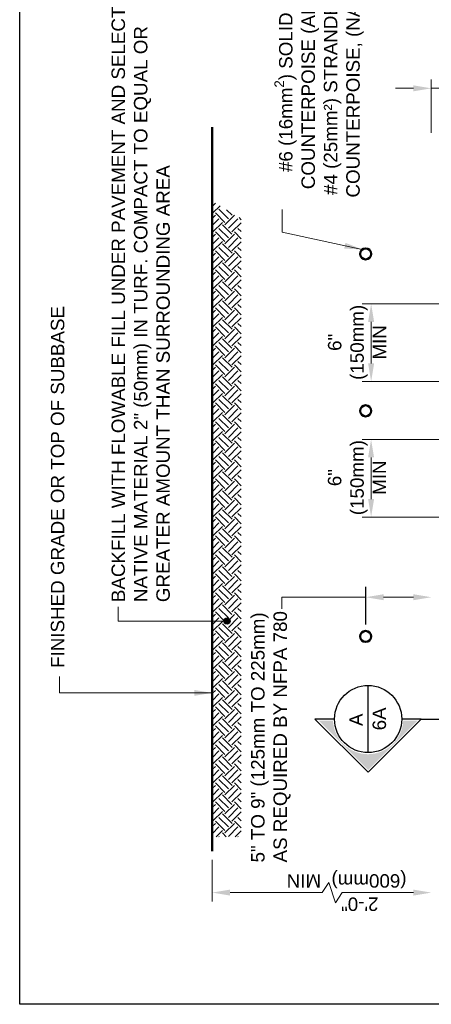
# Model space of a CAD drawing. Header units: inches. Extents: x 0 to 21.2, y 0 to 11.
# Tile 1 of 12: x 0 to 2.9, y 0 to 6.9. Entities that reach past the tile are written whole.
import ezdxf
from ezdxf.enums import TextEntityAlignment as Align

# ---------------------------------------------------------------- set-up
doc = ezdxf.new("R2010")
doc.units = ezdxf.units.IN
doc.header["$LTSCALE"] = 0.375
doc.header["$MEASUREMENT"] = 0
doc.header["$PDSIZE"] = 2
doc.layers.get('0').update_dxf_attribs({"linetype": 'CONTINUOUS', "lineweight": 35})
doc.layers.get('DEFPOINTS').update_dxf_attribs({"linetype": 'CONTINUOUS', "lineweight": 35})
for name, color, linetype, lineweight in [('C-GRAD-FNSH', 4, 'CONTINUOUS', 50), ('E-GRND-EQUI', 83, 'CONTINUOUS', 50), ('G-ANNO-PATT', 8, 'CONTINUOUS', 18)]:
    doc.layers.add(name, color=color, linetype=linetype, lineweight=lineweight)
for name, color, linetype in [('G-ANNO-DIMS', 7, 'CONTINUOUS'), ('G-ANNO-SYMB', 6, 'CONTINUOUS'), ('G-ANNO-SYMB @ 1', 6, 'CONTINUOUS'), ('G-ANNO-TEXT', 7, 'CONTINUOUS'), ('G-ANNO-TTLB', 7, 'CONTINUOUS')]:
    doc.layers.add(name, color=color, linetype=linetype)
doc.styles.add('01-E-BLDG-1_1', font='arial.ttf', dxfattribs={"height": 0.09375})
doc.styles.add('Arial', font='arial.ttf')
doc.dimstyles.new('01-E-BLDG-1_1', dxfattribs={"dimtxt": 0.09375, "dimasz": 0.125, "dimexe": 0.0625, "dimexo": 0.0625, "dimgap": 0.0625, "dimtad": 1, "dimdec": 4, "dimzin": 3, "dimdsep": 46, "dimlunit": 4, "dimtxsty": '01-E-BLDG-1_1', "dimcen": 0.0625, "dimclrd": 1, "dimclre": 1, "dimclrt": 256, "dimazin": 0, "dimtfac": 1, "dimtdec": 4, "dimtmove": 1, "dimatfit": 3, "dimfxl": 1, "dimfrac": 2, "dimtolj": 1, "dimtzin": 3, "dimlwd": 0, "dimlwe": 0, "dimarcsym": 0})

# ---------------------------------------------------------------- blocks, each defined once
blk = doc.blocks.new('*D4')
at = {"layer": 'DEFPOINTS', "color": 0, "transparency": 16777216}
for p in [(2.451631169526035, 3.940357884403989), (3.981148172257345, 3.940357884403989), (3.249037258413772, 3.399757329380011)]:
    blk.add_point(p, dxfattribs=at)
at = {"layer": 'G-ANNO-DIMS', "color": 1, "lineweight": 0, "transparency": 16777216}
for p, q in [((3.918648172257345, 3.940357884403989), (2.389131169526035, 3.940357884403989)), ((2.451631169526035, 3.524757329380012), (2.451631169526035, 3.815357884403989)), ((3.186537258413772, 3.399757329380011), (2.389131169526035, 3.399757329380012))]:
    blk.add_line(p, q, dxfattribs=at)
at = {"layer": 'G-ANNO-DIMS', "color": 1, "transparency": 16777216}
for points in [[(2.430797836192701, 3.815357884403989), (2.472464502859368, 3.815357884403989), (2.451631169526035, 3.940357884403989)], [(2.430797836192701, 3.524757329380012), (2.472464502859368, 3.524757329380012), (2.451631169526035, 3.399757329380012)]]:
    blk.add_solid(points, dxfattribs=at)
at = {"layer": 'G-ANNO-DIMS', "transparency": 16777216, "insert": (2.35351170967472, 3.674523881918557), "char_height": 0.09375, "attachment_point": 5, "rotation": 90, "style": '01-E-BLDG-1_1'}
blk.add_mtext('\\A1;6"\\P(150mm) \\PMIN', dxfattribs=at)
blk = doc.blocks.new('*D5')
at = {"layer": 'DEFPOINTS', "color": 0, "transparency": 16777216}
for p in [(2.451926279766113, 4.886408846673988), (4.701901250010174, 4.886408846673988), (3.981148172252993, 4.345808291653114)]:
    blk.add_point(p, dxfattribs=at)
at = {"layer": 'G-ANNO-DIMS', "color": 1, "lineweight": 0, "transparency": 16777216}
for p, q in [((4.639401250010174, 4.886408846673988), (2.389426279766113, 4.886408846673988)), ((2.451926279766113, 4.470808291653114), (2.451926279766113, 4.761408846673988)), ((3.918648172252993, 4.345808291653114), (2.389426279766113, 4.345808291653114))]:
    blk.add_line(p, q, dxfattribs=at)
at = {"layer": 'G-ANNO-DIMS', "color": 1, "transparency": 16777216}
for points in [[(2.431092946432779, 4.761408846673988), (2.472759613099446, 4.761408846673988), (2.451926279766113, 4.886408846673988)], [(2.431092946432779, 4.470808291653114), (2.472759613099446, 4.470808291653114), (2.451926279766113, 4.345808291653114)]]:
    blk.add_solid(points, dxfattribs=at)
at = {"layer": 'G-ANNO-DIMS', "transparency": 16777216, "insert": (2.353806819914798, 4.61832437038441), "char_height": 0.09375, "attachment_point": 5, "rotation": 90, "style": '01-E-BLDG-1_1'}
blk.add_mtext('\\A1;6"\\P(150mm) \\PMIN', dxfattribs=at)
blk = doc.blocks.new('*U2')
at = {"linetype": 'Continuous'}
blk.add_hatch(color=0, dxfattribs=at).paths.add_polyline_path([(-0.3555937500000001, 1.538465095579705e-16), (-0.01096875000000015, -0.3446250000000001), (-0.01101606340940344, -0.2451175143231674, -0.9560692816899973), (-0.0109687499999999, 0.2450625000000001), (-0.01096874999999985, 0.344625)])
at = {"color": 0, "linetype": 'Continuous'}
for p, q in [((1.605390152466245e-16, 0.3710625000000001), (-0.3710625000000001, 1.605390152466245e-16)), ((1.014037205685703e-16, 0.2343798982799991), (1.605390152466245e-16, 0.3710625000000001)), ((-0.3710625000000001, 1.605390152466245e-16), (-1.605390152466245e-16, -0.3710625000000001)), ((-1.605390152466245e-16, -0.3710625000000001), (-1.014037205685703e-16, -0.2343798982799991))]:
    blk.add_line(p, q, dxfattribs=at)
blk.add_line((-0.234379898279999, 0), (0.234379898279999, 0))
blk.add_circle((0, 0), 0.234379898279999, dxfattribs=at)
at = {"color": 7, "linetype": 'Continuous', "lineweight": 0, "style": 'Arial'}
for tag, p in [('SEC_NUM', (-0.005156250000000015, 0.08371875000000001)), ('DWG_NUM', (0.001218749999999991, -0.07818750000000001))]:
    blk.add_attdef(tag, text='', height=0.09375, dxfattribs=at).set_placement(p, align=Align.MIDDLE_CENTER)
blk = doc.blocks.new('G-TDT1')
at = {"linetype": 'ByBlock', "lineweight": -2}
h = blk.add_hatch(color=256, dxfattribs=at)
edge = h.paths.add_edge_path()
edge.add_arc((0, 0), 0.02220729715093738, 0, 360)
at = {"color": 0, "linetype": 'ByBlock', "lineweight": -2}
blk.add_circle((0, 0), 0.02220729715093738, dxfattribs=at)
blk = doc.blocks.new('*D15')
at = {"layer": 'DEFPOINTS', "color": 0, "transparency": 16777216}
for p in [(2.871743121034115, 6.390605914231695), (2.871743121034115, 6.018291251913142), (3.142043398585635, 3.292763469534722)]:
    blk.add_point(p, dxfattribs=at)
at = {"layer": 'G-ANNO-DIMS', "color": 1, "lineweight": 0, "transparency": 16777216}
for p, q in [((2.746743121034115, 6.390605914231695), (2.621743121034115, 6.390605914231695)), ((3.142043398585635, 6.390605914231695), (2.871743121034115, 6.390605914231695)), ((3.142043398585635, 3.355263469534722), (3.142043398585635, 6.453105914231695)), ((3.267043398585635, 6.390605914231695), (3.392043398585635, 6.390605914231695))]:
    blk.add_line(p, q, dxfattribs=at)
at = {"layer": 'G-ANNO-DIMS', "color": 1, "linetype": 'ByBlock', "lineweight": 0, "transparency": 16777216}
blk.add_line((2.871743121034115, 6.080791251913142), (2.871743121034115, 6.453105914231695), dxfattribs=at)
at = {"layer": 'G-ANNO-DIMS', "color": 1, "transparency": 16777216}
for points in [[(2.746743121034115, 6.411439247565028), (2.746743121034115, 6.369772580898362), (2.871743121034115, 6.390605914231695)], [(3.267043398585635, 6.411439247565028), (3.267043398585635, 6.369772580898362), (3.142043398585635, 6.390605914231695)]]:
    blk.add_solid(points, dxfattribs=at)
at = {"layer": 'G-ANNO-DIMS', "transparency": 16777216, "insert": (3.569207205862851, 6.312720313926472), "char_height": 0.09375, "attachment_point": 5, "rotation": 180, "style": '01-E-BLDG-1_1'}
blk.add_mtext('\\A1;3"\\P(75mm)\\PMIN', dxfattribs=at)

msp = doc.modelspace()

# ---------------------------------------------------------------- hatches: boundary and pattern name
at = {"layer": 'E-GRND-EQUI'}
h = msp.add_hatch(color=256, dxfattribs=at)
edge = h.paths.add_edge_path()
edge.add_arc((2.413489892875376, 5.235546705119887), 0.03851962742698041, -7.63333123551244e-14, 360)
h = msp.add_hatch(color=256, dxfattribs=at)
edge = h.paths.add_edge_path()
edge.add_arc((2.413489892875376, 5.235546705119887), 0.03851962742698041, -7.63333123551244e-14, 360)
h = msp.add_hatch(color=256, dxfattribs=at)
edge = h.paths.add_edge_path()
edge.add_arc((2.413365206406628, 4.140457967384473), 0.03851962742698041, -7.63333123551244e-14, 360)
h = msp.add_hatch(color=256, dxfattribs=at)
edge = h.paths.add_edge_path()
edge.add_arc((2.413365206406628, 4.140457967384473), 0.03851962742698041, -7.63333123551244e-14, 360)
h = msp.add_hatch(color=256, dxfattribs=at)
edge = h.paths.add_edge_path()
edge.add_arc((2.413365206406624, 2.566331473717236), 0.03851962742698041, -7.63333123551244e-14, 360)
h = msp.add_hatch(color=256, dxfattribs=at)
edge = h.paths.add_edge_path()
edge.add_arc((2.413365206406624, 2.566331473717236), 0.03851962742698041, -7.63333123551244e-14, 360)
at = {"layer": 'G-ANNO-PATT'}
h = msp.add_hatch(dxfattribs=at)
h.set_pattern_fill('EARTH,_O', color=256, scale=0.375, angle=44.99999999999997)
h.set_pattern_definition([(44.99999999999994, (2299557.811578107, -833056.5996803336), (7.882449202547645e-17, 0.1325825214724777), [0.09375, -0.09375]), (44.99999999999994, (2299557.786718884, -833056.5748211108), (7.882449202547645e-17, 0.1325825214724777), [0.09375, -0.09375]), (44.99999999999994, (2299557.761859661, -833056.5499618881), (7.882449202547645e-17, 0.1325825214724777), [0.09375, -0.09375]), (135, (2299557.761859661, -833056.5333890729), (-0.1325825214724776, 9.27022798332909e-17), [0.09375, -0.09375]), (135, (2299557.786718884, -833056.5085298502), (-0.1325825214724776, 9.27022798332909e-17), [0.09375, -0.09375]), (135, (2299557.811578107, -833056.4836706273), (-0.1325825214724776, 9.27022798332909e-17), [0.09375, -0.09375])])
h.paths.add_polyline_path([(1.545251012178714, 1.169305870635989), (1.344969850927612, 1.169305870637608), (1.344969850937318, 5.603413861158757), (1.545251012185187, 5.479733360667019)])

# ---------------------------------------------------------------- linework, layer by layer
at = {"layer": 'C-GRAD-FNSH'}
msp.add_line((1.342584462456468, 6.118806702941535), (1.342584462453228, 1.069557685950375), dxfattribs=at)
at = {"layer": 'E-GRND-EQUI'}
for centre in [(2.413489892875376, 5.235546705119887), (2.413365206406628, 4.140457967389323), (2.413365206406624, 2.566331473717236)]:
    msp.add_circle(centre, 0.03851962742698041, dxfattribs=at)
at = {"layer": 'G-ANNO-DIMS', "color": 1}
msp.add_line((2.41336508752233, 2.913745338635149, -9809.505543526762), (2.413365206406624, 2.649726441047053, -9809.505543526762), dxfattribs=at)
at = {"layer": 'G-ANNO-DIMS', "color": 1, "lineweight": 0}
for p, q in [((2.746743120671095, 2.840104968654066), (2.5383651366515, 2.840104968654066)), ((1.342584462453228, 1.007057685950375), (1.342584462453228, 0.7168555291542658)), ((2.156137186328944, 0.8496680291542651), (2.109262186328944, 0.7793555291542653)), ((2.203012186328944, 0.7090430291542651), (2.156137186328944, 0.8496680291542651)), ((2.109262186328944, 0.7793555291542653), (1.467584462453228, 0.7793555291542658)), ((2.249887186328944, 0.7793555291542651), (2.203012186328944, 0.7090430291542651)), ((2.746743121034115, 0.7793555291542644), (2.249887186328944, 0.7793555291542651))]:
    msp.add_line(p, q, dxfattribs=at)
at = {"layer": 'G-ANNO-DIMS', "color": 1, "lineweight": 0, "flags": 128}
msp.add_lwpolyline([(1.829818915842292, 2.758029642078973), (1.829818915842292, 2.8401047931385), (2.413365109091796, 2.840104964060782)], dxfattribs=at)
at = {"layer": 'G-ANNO-DIMS', "color": 1}
for points in [[(2.5383651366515, 2.819271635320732), (2.5383651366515, 2.860938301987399), (2.4133651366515, 2.840104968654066)], [(2.746743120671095, 2.819271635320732), (2.746743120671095, 2.860938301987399), (2.871743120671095, 2.840104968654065)], [(1.467584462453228, 0.7585221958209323), (1.467584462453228, 0.800188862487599), (1.342584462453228, 0.7793555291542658)], [(2.746743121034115, 0.7585221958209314), (2.746743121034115, 0.8001888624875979), (2.871743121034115, 0.7793555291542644)]]:
    msp.add_solid(points, dxfattribs=at)
at = {"layer": 'G-ANNO-SYMB'}
msp.add_line((2.801833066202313, 1.990169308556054), (2.970568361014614, 1.990169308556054), dxfattribs=at)
at = {"layer": 'G-ANNO-TTLB'}
msp.add_lwpolyline([(4.528999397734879e-11, 10.99999999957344), (8.49999999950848, 10.99999999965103), (8.499999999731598, -5.012701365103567e-11), (0, 7.993605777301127e-15)], close=True, dxfattribs=at)

# ---------------------------------------------------------------- block references
at = {"layer": 'G-ANNO-SYMB @ 1'}
ref = msp.add_blockref('*U2', (2.430770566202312, 1.990169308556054), dxfattribs=dict(at, rotation=90))
ref.add_attrib('SEC_NUM', 'A', dxfattribs={"layer": '0', "color": 7, "linetype": 'Continuous', "lineweight": 0, "height": 0.09375, "rotation": 90, "style": '01-E-BLDG-1_1'}).set_placement((2.34705181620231, 1.985013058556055), align=Align.MIDDLE_CENTER)
ref.add_attrib('DWG_NUM', '6A', dxfattribs={"layer": '0', "color": 7, "linetype": 'Continuous', "lineweight": 0, "height": 0.09375, "rotation": 90, "style": '01-E-BLDG-1_1'}).set_placement((2.508958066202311, 1.991388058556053), align=Align.MIDDLE_CENTER)
at = {"layer": 'G-ANNO-TEXT', "rotation": 90}
msp.add_blockref('G-TDT1', (1.446627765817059, 2.673965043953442), dxfattribs=at)

# ---------------------------------------------------------------- texts
at = {"layer": 'G-ANNO-DIMS', "style": '01-E-BLDG-1_1'}
for s, p in [(' (600mm)  MIN', (2.735522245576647, 0.9078862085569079)), ('2\'-0"', (2.502969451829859, 0.7453031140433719))]:
    msp.add_text(s, height=0.09375, rotation=179.9999999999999, dxfattribs=at).set_placement(p)
at = {"layer": 'G-ANNO-TEXT', "char_height": 0.09375, "style": '01-E-BLDG-1_1'}
for s, insert, width, attachment_point, rotation in [('\\A1;#6 (16mm{\\H0.7x;\\S2^ ;}) SOLID BARE COPPER COUNTERPOISE (AIR FORCE/ ARMY)\\P#4 (25mm²) STRANDED BARE COPPER COUNTERPOISE, (NAVY) NOTE 7 (TYP)', (1.777669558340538, 6.854471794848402), 2.546981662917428, 2, 89.99996254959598), ('BACKFILL WITH FLOWABLE FILL UNDER PAVEMENT AND SELECT NATIVE MATERIAL 2" (50mm) IN TURF. COMPACT TO EQUAL OR GREATER AMOUNT THAN SURROUNDING AREA', (0.6408736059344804, 2.805880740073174), 4.370897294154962, 1, 89.99996254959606), ('FINISHED GRADE OR TOP OF SUBBASE', (0.2173646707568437, 2.347040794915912), 2.693831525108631, 1, 89.99996254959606), ('5" TO 9" (125mm TO 225mm) AS REQUIRED BY NFPA 780', (1.614418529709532, 0.9896700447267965), 1.937448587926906, 1, 89.99996254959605)]:
    msp.add_mtext(s, dxfattribs=dict(at, insert=insert, width=width, attachment_point=attachment_point, rotation=rotation))

# ---------------------------------------------------------------- dimensions: what is measured, and where the dimension line sits
at = {"layer": 'G-ANNO-DIMS'}
dim = msp.add_linear_dim(base=(2.871743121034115, 6.390605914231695), p1=(3.142043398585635, 3.292763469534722), p2=(2.871743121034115, 6.018291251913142), angle=180, text='3"\\P(75mm)\\XMIN', dimstyle='01-E-BLDG-1_1', override={"dimse1": 0, "dimse2": 0}, dxfattribs=at)
dim.commit()
dim.dimension.update_dxf_attribs({"geometry": '*D15', "text_midpoint": (3.569207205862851, 6.312720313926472), "dimtype": 160})
for base, p1, p2, picture, middle in [((2.451926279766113, 4.886408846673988), (3.981148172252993, 4.345808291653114), (4.701901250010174, 4.886408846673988), '*D5', (2.620423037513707, 4.61832437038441)), ((2.451631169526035, 3.940357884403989), (3.249037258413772, 3.399757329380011), (3.981148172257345, 3.940357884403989), '*D4', (2.620127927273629, 3.674523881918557))]:
    dim = msp.add_linear_dim(base=base, p1=p1, p2=p2, angle=90, text='6"\\P(150mm) \\PMIN', dimstyle='01-E-BLDG-1_1', dxfattribs=at)
    dim.commit()
    dim.dimension.update_dxf_attribs({"geometry": picture, "text_midpoint": middle, "dimtype": 160})

# ---------------------------------------------------------------- leaders
at = {"layer": 'G-ANNO-TEXT'}
for points in [[(2.390214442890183, 5.266238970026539), (1.830173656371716, 5.387900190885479), (1.830173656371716, 5.544691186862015)], [(1.342584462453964, 2.172685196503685), (0.2788700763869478, 2.172685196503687), (0.2788700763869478, 2.287870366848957)]]:
    msp.add_leader(points, dimstyle='01-E-BLDG-1_1', override={"dimgap": 0.0625, "dimtad": 0}, dxfattribs=at)
at = {"layer": 'G-ANNO-TEXT', "has_arrowhead": 0}
msp.add_leader([(1.446627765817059, 2.673965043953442), (0.6879515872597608, 2.673874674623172), (0.6879515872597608, 2.773676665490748)], dimstyle='01-E-BLDG-1_1', override={"dimgap": 0.0625, "dimtad": 0}, dxfattribs=at)

doc.saveas('drawing.dxf')
